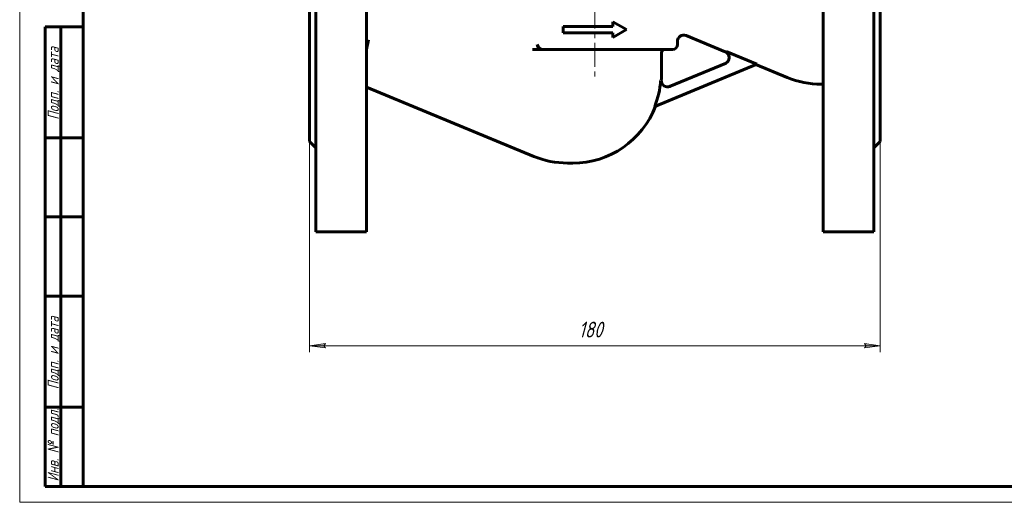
# Model space of a CAD drawing. Header units: millimetres. Extents: x 0 to 594, y 0 to 420.
# Tile 1 of 5: x 0 to 311, y 0 to 152. Entities that reach past the tile are written whole.
import ezdxf

# ---------------------------------------------------------------- set-up
doc = ezdxf.new("R2010")
doc.units = ezdxf.units.MM
for name, pattern in [('K5LT-1', [0]), ('K5LT_AXLED', [12, 7.5, -1.5, 1.5, -1.5]), ('K5LT_BASIC', [0]), ('K5LT_THIN', [0])]:
    doc.linetypes.add(name, pattern=pattern)
doc.layers.add('Системный слой', color=7, linetype='Continuous')
doc.layers.add('Системный слой (1)', color=251, linetype='Continuous', true_color=0x6c6c6c)
doc.styles.add('KDIMTEXTSTYLE', font='txt', dxfattribs={"width": 0.96, "oblique": 15, "height": 5})
doc.styles.add('KTEXTSTYLE', font='txt', dxfattribs={"width": 0.96, "height": 5})
doc.dimstyles.new('KDIMSTYLE (1.00)', dxfattribs={"dimtxt": 5, "dimasz": 1, "dimexe": 2, "dimexo": 0, "dimgap": 1, "dimtad": 1, "dimtxsty": 'KDIMTEXTSTYLE', "dimsah": 1, "dimcen": 0, "dimdle": 1, "dimadec": 0, "dimazin": 0, "dimtfac": 0.667, "dimtmove": 0, "dimatfit": 3, "dimfxl": 1, "dimtvp": 1, "dimtolj": 1, "dimtzin": 0, "dimarcsym": 0})

# ---------------------------------------------------------------- blocks, each defined once
blk = doc.blocks.new('U11')
at = {"layer": 'Системный слой (1)', "color": 143, "linetype": 'K5LT_BASIC', "lineweight": 60, "true_color": 0x33acca}
for p, q in [((207.43, 195.13), (207.43, 195.91)), ((207.43, 144.33), (207.43, 145.34))]:
    blk.add_line(p, q, dxfattribs=at)
blk = doc.blocks.new('U12')
at = {"layer": 'Системный слой (1)', "color": 143, "linetype": 'K5LT_BASIC', "lineweight": 60, "true_color": 0x33acca}
for p, q in [((222.53, 142.07), (210.2, 147.18)), ((242.11, 133.97), (232.22, 138.06))]:
    blk.add_line(p, q, dxfattribs=at)
blk = doc.blocks.new('U13')
at = {"layer": 'Системный слой (1)', "color": 143, "linetype": 'K5LT_BASIC', "lineweight": 60, "true_color": 0x33acca}
for start, end in [(356.2495, 0), (270, 339.0143)]:
    blk.add_arc((174.43, 134.98), 28, start, end, dxfattribs=at)
blk = doc.blocks.new('D0')
at = {"layer": 'Системный слой (1)'}
for points in [[(91.43, 49.38), (96.43, 50.04), (95.93, 49.38), (96.43, 48.72)], [(271.43, 49.38), (266.43, 50.04), (266.93, 49.38), (266.43, 48.72)]]:
    blk.add_hatch(color=7, dxfattribs=at).paths.add_polyline_path(points)
at = {"layer": 'Системный слой (1)', "color": 7, "linetype": 'K5LT_THIN', "lineweight": 18, "true_color": 0xffffff}
for p, q in [((91.43, 113.83), (91.43, 47.38)), ((271.43, 113.83), (271.43, 47.38)), ((91.43, 49.38), (96.43, 50.04)), ((96.43, 50.04), (95.93, 49.38)), ((266.93, 49.38), (266.43, 50.04)), ((266.43, 50.04), (271.43, 49.38)), ((96.43, 48.72), (91.43, 49.38)), ((95.93, 49.38), (96.43, 48.72)), ((271.43, 49.38), (266.43, 48.72)), ((266.43, 48.72), (266.93, 49.38))]:
    blk.add_line(p, q, dxfattribs=at)
blk.add_wipeout([(176.29, 50.38), (176.29, 57.77), (186.16, 57.77), (186.16, 50.38)]).dxf.layer = 'Системный слой (1)'
blk.add_line((91.43, 49.38), (271.43, 49.38), dxfattribs=at)
at = {"layer": 'Системный слой (1)', "color": 7, "insert": (176.29, 56.97), "char_height": 5, "attachment_point": 1, "style": 'KTEXTSTYLE'}
blk.add_mtext('\\fArial|b0|c204|p34;\\H5.0;\\W1.000;\\Q15;\\fGOST Type AU|b0|i0|c204|p34;\\Q15;\\W0.960;180', dxfattribs=at)
blk = doc.blocks.new('KDIMARROW_01')
at = {"layer": 'Системный слой'}
blk.add_hatch(color=0, dxfattribs=at).paths.add_polyline_path([(0, 0), (-5, 0.66), (-4.5, 0), (-5, -0.66)])
at = {"layer": 'Системный слой', "color": 0, "linetype": 'K5LT_THIN', "lineweight": 18}
for p, q in [((-4.5, 0), (-5, 0.66)), ((-5, 0.66), (0, 0)), ((0, 0), (-5, -0.66)), ((-5, -0.66), (-4.5, 0))]:
    blk.add_line(p, q, dxfattribs=at)
at = {"layer": 'Системный слой (1)', "color": 0, "linetype": 'K5LT_THIN', "lineweight": 18}
blk.add_line((181.43, 152.83), (180.43, 152.83), dxfattribs=at)
blk = doc.blocks.new('U35')
at = {"color": 7, "linetype": 'K5LT_THIN', "lineweight": 18, "true_color": 0xffffff}
for p, q in [((0, 0), (0, 420)), ((594, 0), (0, 0))]:
    blk.add_line(p, q, dxfattribs=at)
at = {"color": 143, "linetype": 'K5LT_BASIC', "lineweight": 60, "true_color": 0x33acca}
for p, q in [((20, 5), (20, 415)), ((8, 5), (8, 150)), ((20, 150), (8, 150)), ((13, 5), (13, 150)), ((20, 115), (8, 115)), ((20, 90), (8, 90)), ((20, 65), (8, 65)), ((20, 30), (8, 30)), ((20, 5), (8, 5)), ((589, 5), (20, 5))]:
    blk.add_line(p, q, dxfattribs=at)
at = {"color": 7, "char_height": 3.5, "attachment_point": 1, "rotation": 90, "style": 'KTEXTSTYLE'}
for s, insert in [('\\fArial|b0|c204|p34;\\H5.0;\\W1.000;\\Q15;\\fGOST Type AU|b0|i0|c204|p34;\\Q15;\\W0.960;\\H3.50;Подп. и дата', (8.82, 120.66)), ('\\fArial|b0|c204|p34;\\H5.0;\\W1.000;\\Q15;\\fGOST Type AU|b0|i0|c204|p34;\\Q15;\\W0.960;\\H3.50;Подп. и дата', (8.82, 35.66)), ('\\fArial|b0|c204|p34;\\H5.0;\\W1.000;\\Q15;\\fGOST Type AU|b0|i0|c204|p34;\\Q15;\\W0.960;\\H3.50;Инв. № подл.', (8.82, 6.57))]:
    blk.add_mtext(s, dxfattribs=dict(at, insert=insert))

msp = doc.modelspace()

# ---------------------------------------------------------------- linework, layer by layer
at = {"layer": 'Системный слой (1)', "color": 30, "linetype": 'K5LT_AXLED', "lineweight": 18, "true_color": 0xff8000}
for p, q in [((181.431, 360.914), (181.431, 142.335)), ((181.431, 144.835), (181.431, 132.982))]:
    msp.add_line(p, q, dxfattribs=at)
at = {"layer": 'Системный слой (1)', "color": 143, "linetype": 'K5LT_BASIC', "lineweight": 60, "true_color": 0x33acca}
for p, q in [((93.431, 220.335), (93.431, 85.335)), ((109.431, 220.335), (109.431, 85.335)), ((253.431, 220.335), (253.431, 85.335)), ((269.431, 220.335), (269.431, 85.335)), ((91.431, 191.835), (91.431, 113.835)), ((271.431, 191.835), (271.431, 113.835)), ((171.431, 148.079), (171.431, 150.079)), ((171.431, 150.079), (187.1, 150.079)), ((187.1, 150.079), (187.1, 151.579)), ((187.1, 151.579), (191.431, 149.079)), ((187.1, 146.579), (191.431, 149.079)), ((171.431, 148.079), (187.1, 148.079)), ((187.1, 146.579), (187.1, 148.079)), ((110.038, 145.835), (109.431, 142.78)), ((163.795, 142.835), (161.703, 142.835)), ((164.807, 142.835), (163.795, 142.835)), ((164.807, 142.835), (205.931, 142.835)), ((202.431, 134.982), (202.431, 141.835)), ((232.5, 138.179), (222.832, 142.184)), ((232.5, 138.179), (200.298, 124.84)), ((204.929, 131.088), (222.789, 138.486)), ((109.431, 130.933), (162.108, 109.113)), ((253.431, 131.835), (252.823, 131.835)), ((91.431, 113.835), (93.431, 111.835)), ((271.431, 113.835), (269.431, 111.835)), ((172.823, 106.982), (174.431, 106.982)), ((93.431, 85.335), (109.431, 85.335)), ((269.431, 85.335), (253.431, 85.335))]:
    msp.add_line(p, q, dxfattribs=at)
for centre, radius, start, end in [((209.431, 145.337), 2, 67.5, 180), ((311.217, 202.189), 158.921, 201.34862, 201.93042), ((205.931, 144.335), 1.5, 270, 0), ((203.431, 141.835), 1, 90, 180), ((221.767, 140.227), 2, 292.5, 67.5), ((252.823, 159.835), 28, 247.5, 270), ((174.431, 134.982), 27.785, 338.59148, 356.02538), ((204.366, 133.02), 2, 176.24954, 292.5), ((172.823, 134.982), 28, 247.5, 270)]:
    msp.add_arc(centre, radius, start, end, dxfattribs=at)
msp.add_open_spline([(163.2, 144.335), (163.255, 144.193), (163.37, 143.958), (163.544, 143.696), (163.681, 143.52), (163.812, 143.372), (163.977, 143.214), (164.15, 143.079), (164.307, 142.981), (164.454, 142.91), (164.621, 142.852), (164.74, 142.835), (164.807, 142.835)], degree=3, knots=[0, 0, 0, 0, 2.5058151, 4.1396442, 4.86113, 5.9663767, 7.2166579, 8.4794553, 9.5666448, 10.4174361, 11.4583993, 13, 13, 13, 13], dxfattribs=at)
at = {"layer": 'Системный слой (1)', "color": 7, "linetype": 'K5LT-1'}
for points, knots in [([(222.789, 138.486), (222.819, 138.499), (222.881, 138.526), (222.974, 138.573), (223.067, 138.625), (223.189, 138.703), (223.31, 138.795), (223.454, 138.925), (223.57, 139.049), (223.672, 139.18), (223.747, 139.292), (223.813, 139.405), (223.872, 139.523), (223.921, 139.639), (223.968, 139.77), (224.005, 139.907), (224.041, 140.089), (224.057, 140.259), (224.057, 140.425), (224.046, 140.59), (224.024, 140.728), (223.995, 140.854), (223.966, 140.959), (223.916, 141.1), (223.849, 141.245), (223.781, 141.368), (223.713, 141.474), (223.639, 141.575), (223.546, 141.686), (223.433, 141.801), (223.312, 141.904), (223.188, 141.995), (223.071, 142.068), (222.946, 142.134), (222.87, 142.168), (222.832, 142.184)], [0, 0, 0, 0, 0.4058997, 0.8117993, 1.2512664, 1.6907335, 2.561894, 3.0842617, 4.0265686, 4.5980988, 5.0928666, 5.6518987, 6.1682264, 6.684554, 7.1663581, 7.8449147, 8.3931267, 9.4000692, 9.8996016, 10.3991341, 11.3920051, 11.5799729, 11.9559086, 12.7077799, 13.3748192, 13.8843226, 14.393826, 14.9020574, 15.3898359, 16.1427474, 16.8370462, 17.3023505, 17.9975114, 18.4987557, 19, 19, 19, 19]), ([(204.929, 131.088), (204.896, 131.074), (204.829, 131.048), (204.691, 131.004), (204.515, 130.962), (204.36, 130.942), (204.197, 130.931), (204.097, 130.931), (203.924, 130.943), (203.827, 130.956), (203.731, 130.976), (203.703, 130.982), (203.646, 130.995), (203.535, 131.025), (203.399, 131.073), (203.259, 131.136), (203.159, 131.189), (203.041, 131.259), (202.909, 131.351), (202.755, 131.483), (202.618, 131.628), (202.498, 131.783), (202.404, 131.933), (202.333, 132.069), (202.28, 132.192), (202.238, 132.311), (202.204, 132.427), (202.178, 132.543), (202.16, 132.655), (202.145, 132.803), (202.142, 132.937), (202.147, 133.033), (202.148, 133.056)], [0, 0, 0, 0, 0.4516855, 0.903371, 1.806742, 2.710113, 2.8555882, 3.8550425, 3.959225, 5.0242693, 5.0791496, 5.1826923, 5.3897778, 5.8039488, 6.6322908, 7.1820053, 7.7257832, 8.0532735, 8.8971547, 9.7410358, 10.5826639, 11.3966142, 12.184336, 12.7933051, 13.3212668, 13.8492284, 14.37719, 14.8382017, 15.3353259, 15.795417, 16.7051797, 17, 17, 17, 17])]:
    msp.add_open_spline(points, degree=3, knots=knots, dxfattribs=at)

# ---------------------------------------------------------------- block references
at = {"layer": 'Системный слой (1)'}
for name in ['U11', 'U12', 'U13']:
    msp.add_blockref(name, (0, 0), dxfattribs=at)

# ---------------------------------------------------------------- next in the draw order: dimensions: what is measured, and where the dimension line sits
at = {"layer": 'Системный слой (1)', "color": 7}
dim = msp.add_linear_dim(base=(91.431, 49.383), p1=(271.431, 113.835), p2=(91.431, 113.835), dimstyle='KDIMSTYLE (1.00)', override={"dimexo": 0, "dimpost": '\\fGOST Type AU|b0|c204|p34;\\H5.0;\\W0.960;\\Q15;<>', "dimblk1": 'KDIMARROW_01', "dimblk2": 'KDIMARROW_01', "dimse1": 0, "dimse2": 0, "dimclrt": 7, "dimtol": 1, "dimtp": 0, "dimtm": 0, "dimtdec": 5, "dimtolj": 1}, dxfattribs=at)
dim.commit()
dim.dimension.update_dxf_attribs({"geometry": 'D0', "text_midpoint": (181.431, 49.383), "dimtype": 160})

# ---------------------------------------------------------------- next in the draw order: block references
msp.add_blockref('U35', (0, 0))

doc.saveas('drawing.dxf')
